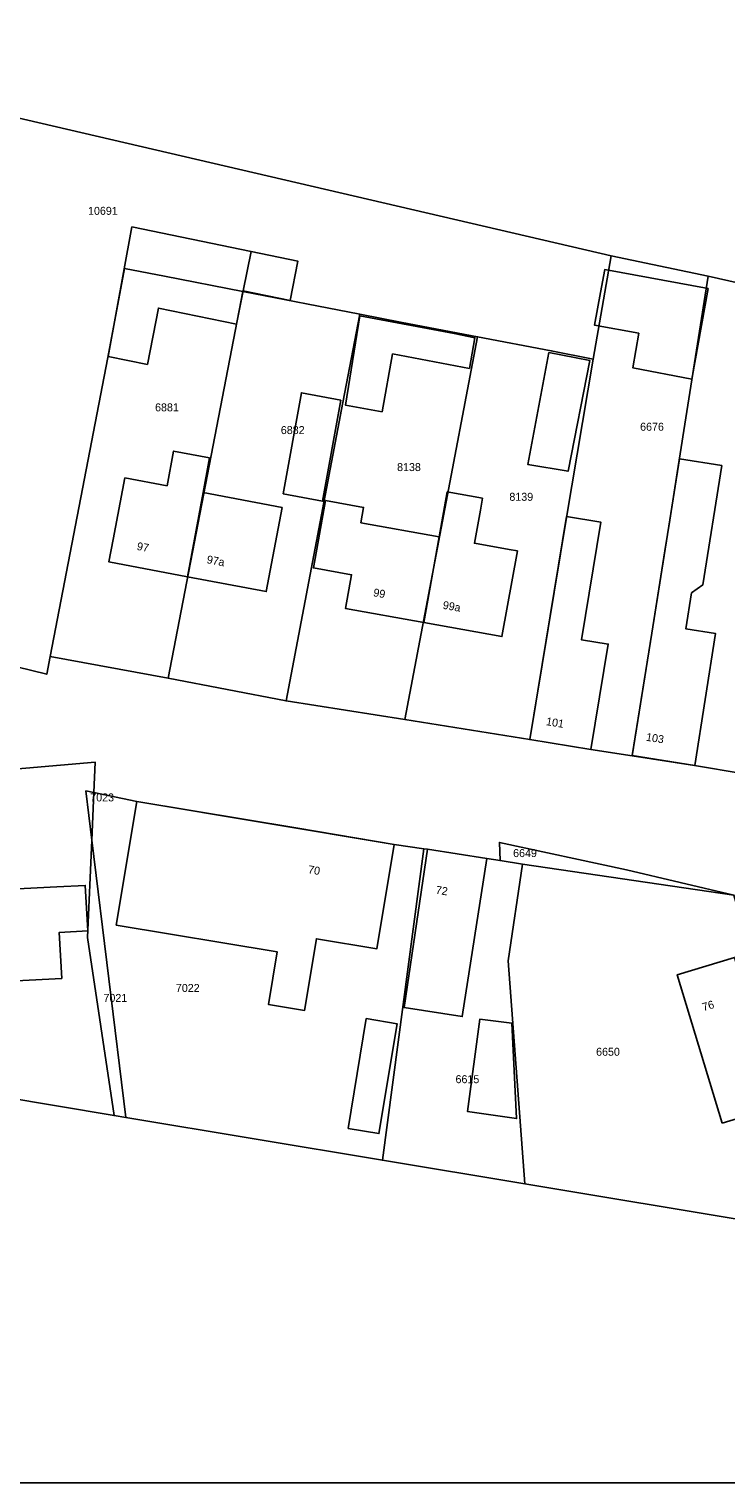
# Model space of a CAD drawing. Header units: metres. Extents: x 91564 to 92566, y 393362 to 394362.
# Tile 44 of 86: x 92084 to 92145, y 393362 to 393490. Entities that reach past the tile are written whole.
import ezdxf

# ---------------------------------------------------------------- set-up
doc = ezdxf.new("R2010")
doc.units = ezdxf.units.M
doc.linetypes.add('HIDDEN', pattern=[5.35, 2.675, -2.675])
for name, color, linetype in [('ADRES', 1, 'CONTINUOUS'), ('PAND', 1, 'CONTINUOUS'), ('PERCEEL', 7, 'CONTINUOUS'), ('PERCEELNUMMER', 7, 'CONTINUOUS'), ('TEC-RASTERVERDELING', 9, 'HIDDEN')]:
    doc.layers.add(name, color=color, linetype=linetype)

msp = doc.modelspace()

# ---------------------------------------------------------------- linework, layer by layer
at = {"layer": 'PAND'}
for points in [[(92102.597, 393466.581), (92103.291, 393470.011), (92092.842, 393472.175), (92090.752, 393460.808), (92094.201, 393460.118), (92095.162, 393465.057), (92102.002, 393463.641), (92102.597, 393466.581)], [(92103.291, 393470.011), (92102.597, 393466.581), (92106.716, 393465.729), (92107.384, 393469.164), (92103.291, 393470.011)], [(92143.333, 393466.788), (92134.262, 393468.434), (92133.9, 393466.436), (92133.379, 393463.563), (92137.249, 393462.861), (92136.728, 393459.811), (92141.888, 393458.819), (92143.333, 393466.788)], [(92120.584, 393460.115), (92122.409, 393459.77), (92122.892, 393462.457), (92121.074, 393462.821), (92112.802, 393464.387), (92111.556, 393456.538), (92114.751, 393455.968), (92115.671, 393461.045), (92120.584, 393460.115)], [(92129.374, 393461.16), (92127.52, 393451.349), (92131.058, 393450.75), (92132.949, 393460.471), (92129.374, 393461.16)], [(92106.096, 393448.773), (92109.536, 393448.123), (92111.129, 393456.981), (92107.69, 393457.631), (92106.096, 393448.773)], [(92099.066, 393448.881), (92099.632, 393451.929), (92096.488, 393452.524), (92095.922, 393449.476), (92092.216, 393450.177), (92091.193, 393444.769), (92090.822, 393442.809), (92097.696, 393441.509), (92099.066, 393448.881)], [(92141.865, 393440.081), (92142.851, 393440.785), (92144.515, 393451.254), (92140.812, 393451.843), (92139.959, 393446.481), (92138.382, 393436.555), (92136.677, 393425.819), (92142.144, 393424.95), (92143.982, 393436.515), (92141.378, 393436.929), (92141.865, 393440.081)], [(92099.066, 393448.881), (92097.696, 393441.509), (92104.606, 393440.202), (92106, 393447.57), (92099.066, 393448.881)], [(92119.752, 393445.001), (92118.402, 393437.496), (92125.26, 393436.263), (92126.609, 393443.767), (92125.885, 393443.897), (92122.842, 393444.445), (92123.366, 393447.355), (92123.551, 393448.382), (92120.46, 393448.938), (92119.752, 393445.001)], [(92119.752, 393445.001), (92112.895, 393446.234), (92113.138, 393447.586), (92109.801, 393448.186), (92108.739, 393442.281), (92112.076, 393441.681), (92111.545, 393438.729), (92118.402, 393437.496), (92119.752, 393445.001)], [(92130.924, 393446.788), (92127.697, 393427.233), (92133.05, 393426.35), (92134.575, 393435.595), (92132.213, 393435.984), (92133.914, 393446.294), (92130.924, 393446.788)], [(92115.822, 393418.039), (92107.377, 393419.446), (92093.272, 393421.796), (92091.467, 393410.962), (92105.571, 393408.612), (92104.803, 393404.003), (92107.96, 393403.477), (92109.006, 393409.758), (92114.295, 393408.876), (92115.822, 393418.039)], [(92123.937, 393416.797), (92118.725, 393417.607), (92116.68, 393403.734), (92121.784, 393402.941), (92123.937, 393416.797)], [(92088.965, 393410.445), (92088.75, 393414.44), (92086.254, 393414.312), (92082.255, 393414.107), (92082.686, 393406.085), (92086.685, 393406.29), (92086.469, 393410.317), (92088.965, 393410.445)], [(92144.543, 393393.587), (92147.831, 393394.579), (92146.39, 393399.355), (92148.127, 393399.879), (92145.638, 393408.127), (92140.614, 393406.611), (92144.543, 393393.587)], [(92111.771, 393393.136), (92114.473, 393392.685), (92116.076, 393402.308), (92113.374, 393402.759), (92111.771, 393393.136)], [(92126.122, 393402.373), (92123.324, 393402.723), (92122.251, 393394.614), (92126.537, 393394.001), (92126.122, 393402.373)]]:
    msp.add_lwpolyline(points, dxfattribs=at)
at = {"layer": 'PERCEEL'}
for points in [[(92143.323, 393467.87), (92159.23, 393464.271), (92160.014, 393464.094), (92170.271, 393489.1), (92181.808, 393486.695), (92184.773, 393486.076), (92186.995, 393492.191), (92216.605, 393488.108), (92242.193, 393484.098), (92247.433, 393483.277), (92246.885, 393486.999), (92246.042, 393490.886), (92245.654, 393492.989), (92244.341, 393498.716), (92243.285, 393502.802), (92241.743, 393507.479), (92239.336, 393514.055), (92234.126, 393525.273), (92229.302, 393534.26), (92224.779, 393542.749), (92215.137, 393560.749), (92206.639, 393576.484), (92197.078, 393594.39), (92178.528, 393628.238)], [(92085.68, 393434.525), (92090.717, 393460.741), (92092.199, 393468.522), (92095.697, 393467.856), (92102.566, 393466.516), (92112.817, 393464.516), (92116.521, 393463.797), (92123.124, 393462.547), (92129.58, 393461.325), (92133.256, 393460.585), (92134.815, 393469.654), (92082.448, 393481.827), (92066.408, 393484.95), (92064.998, 393475.818), (92064.762, 393475.864), (92062.313, 393463.284), (92071.496, 393461.203), (92071.391, 393460.682), (92066.976, 393438.687), (92048.963, 393442.694), (92048.789, 393441.913), (92085.378, 393432.954), (92085.68, 393434.525)], [(92082.448, 393481.827), (92134.815, 393469.654), (92143.323, 393467.87)], [(92136.675, 393425.815), (92138.38, 393436.555), (92139, 393440.455), (92139.53, 393443.785), (92139.955, 393446.48), (92140.615, 393450.615), (92143.323, 393467.87), (92134.815, 393469.654), (92133.256, 393460.585), (92130.91, 393446.697), (92127.695, 393427.23), (92133.05, 393426.35), (92136.675, 393425.815)], [(92096.025, 393432.602), (92102.566, 393466.516), (92095.697, 393467.856), (92092.199, 393468.522), (92090.717, 393460.741), (92085.68, 393434.525), (92096.025, 393432.602)], [(92146.314, 393424.262), (92159.23, 393464.271), (92143.323, 393467.87), (92140.615, 393450.615), (92139.955, 393446.48), (92139.53, 393443.785), (92139, 393440.455), (92138.38, 393436.555), (92136.675, 393425.815), (92142.14, 393424.95), (92146.314, 393424.262)], [(92106.337, 393430.616), (92111.317, 393456.79), (92112.817, 393464.516), (92102.566, 393466.516), (92096.025, 393432.602), (92106.337, 393430.616)], [(92116.762, 393428.998), (92123.124, 393462.547), (92116.521, 393463.797), (92112.817, 393464.516), (92111.317, 393456.79), (92106.337, 393430.616), (92116.762, 393428.998)], [(92127.695, 393427.23), (92130.91, 393446.697), (92133.256, 393460.585), (92129.58, 393461.325), (92123.124, 393462.547), (92116.762, 393428.998), (92127.695, 393427.23)], [(92146.314, 393424.262), (92142.14, 393424.95), (92136.675, 393425.815), (92133.05, 393426.35), (92127.695, 393427.23), (92116.762, 393428.998), (92106.337, 393430.616), (92096.025, 393432.602), (92085.68, 393434.525), (92085.378, 393432.954), (92048.789, 393441.913)], [(92089.329, 393418.417), (92088.801, 393422.725), (92089.512, 393422.577), (92089.603, 393425.248), (92080.465, 393424.46), (92074.171, 393425.898), (92076.446, 393396.737), (92091.278, 393394.264), (92088.954, 393409.883), (92089.329, 393418.417)], [(92080.465, 393424.46), (92089.603, 393425.248), (92089.512, 393422.577), (92093.27, 393421.795), (92115.82, 393418.035), (92118.405, 393417.652), (92118.725, 393417.605), (92123.935, 393416.795), (92125.1, 393416.61), (92125.034, 393418.21), (92136.16, 393415.819), (92145.584, 393413.598)], [(92089.329, 393418.417), (92089.512, 393422.577), (92088.801, 393422.725), (92089.329, 393418.417)], [(92114.789, 393390.345), (92118.405, 393417.652), (92115.82, 393418.035), (92093.27, 393421.795), (92089.512, 393422.577), (92089.329, 393418.417), (92092.311, 393394.092), (92114.789, 393390.345)], [(92092.311, 393394.092), (92089.329, 393418.417), (92088.954, 393409.883), (92091.278, 393394.264), (92092.311, 393394.092)], [(92127.058, 393416.299), (92145.584, 393413.598), (92136.16, 393415.819), (92125.034, 393418.21), (92125.1, 393416.61), (92127.058, 393416.299)], [(92127.275, 393388.263), (92125.812, 393407.836), (92127.058, 393416.299), (92125.1, 393416.61), (92123.935, 393416.795), (92118.725, 393417.605), (92118.405, 393417.652), (92114.789, 393390.345), (92127.275, 393388.263)], [(92127.058, 393416.299), (92125.812, 393407.836), (92127.275, 393388.263), (92147.807, 393384.84), (92154.308, 393383.751), (92151.834, 393392.719), (92145.584, 393413.598), (92127.058, 393416.299)], [(91921.49, 393362.049), (92165.739, 393362.049), (92161.476, 393375.912), (92159.303, 393382.98), (92154.308, 393383.751), (92147.807, 393384.84), (92127.275, 393388.263), (92114.789, 393390.345), (92092.311, 393394.092), (92091.278, 393394.264), (92076.446, 393396.737)]]:
    msp.add_lwpolyline(points, dxfattribs=at)
at = {"layer": 'TEC-RASTERVERDELING'}
msp.add_lwpolyline([(91564.497, 393362.049), (92564.497, 393362.049), (92564.497, 394362.049), (91564.497, 394362.049), (91564.497, 393362.049)], dxfattribs=at)

# ---------------------------------------------------------------- texts
at = {"layer": 'ADRES'}
for s, rotation, p in [('97', 349.297, (92093.227, 393443.863)), ('97a', 349.303, (92099.352, 393442.701)), ('99', 349.801, (92113.943, 393439.802)), ('99a', 349.807, (92120.03, 393438.707)), ('101', 350.603, (92129.088, 393428.502)), ('103', 350.896, (92137.846, 393427.132)), ('70', 350.5, (92108.234, 393415.517)), ('72', 351.199, (92119.418, 393413.718)), ('76', 16.799, (92142.921, 393403.407))]:
    msp.add_text(s, height=0.7, rotation=rotation, dxfattribs=at).set_placement(p)
at = {"layer": 'PERCEELNUMMER'}
for s, p in [('10691', (92088.992, 393473.238)), ('6881', (92094.865, 393456.006)), ('6882', (92105.884, 393454.014)), ('6676', (92137.364, 393454.307)), ('8138', (92116.07, 393450.77)), ('8139', (92125.909, 393448.164)), ('7023', (92089.185, 393421.805)), ('6649', (92126.235, 393416.925)), ('7022', (92096.689, 393405.099)), ('7021', (92090.345, 393404.225)), ('6650', (92133.508, 393399.503)), ('6615', (92121.19, 393397.097))]:
    msp.add_text(s, height=0.7, dxfattribs=at).set_placement(p)

doc.saveas('drawing.dxf')
